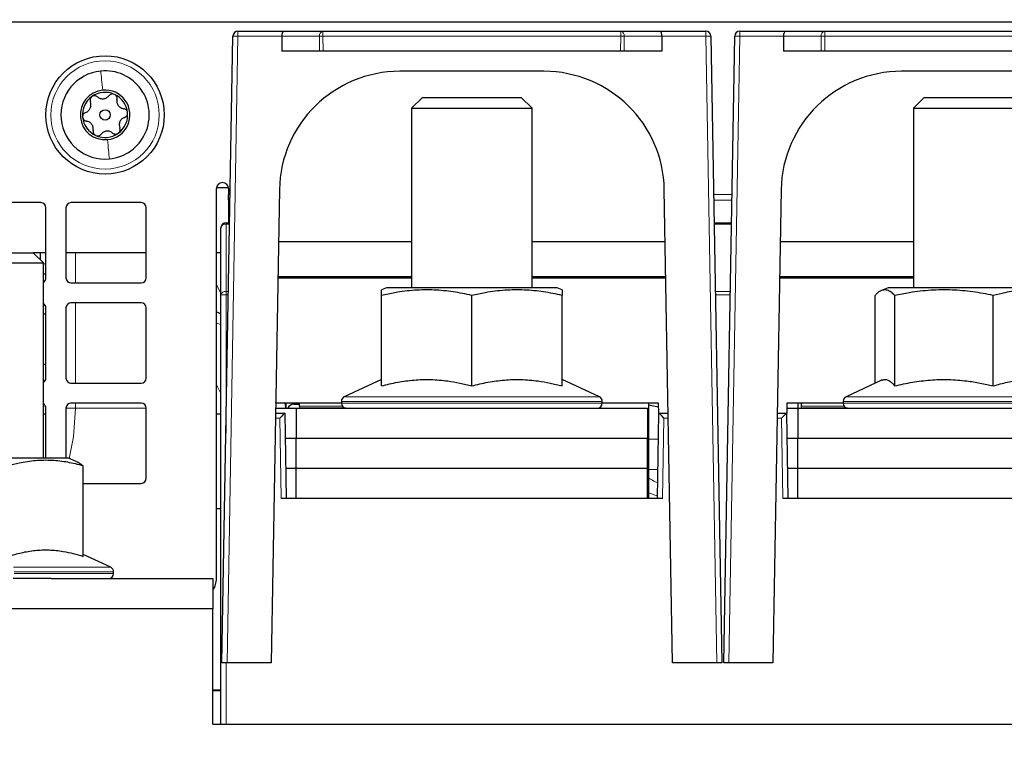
# Paper-space layout 'Blatt5' of a CAD drawing. Header units: millimetres. Extents: x 5 to 418, y 2 to 292.
# Tile 6 of 29: x 201 to 250, y 148 to 184. Entities that reach past the tile are written whole.
import ezdxf

# ---------------------------------------------------------------- set-up
doc = ezdxf.new("R2010")
doc.units = ezdxf.units.MM
doc.layers.add('SLD-0', color=7, linetype='Continuous')
doc.styles.add('SLDTEXTSTYLE0', font='TXT', dxfattribs={"width": 0.605})
doc.dimstyles.new('SLDDIMSTYLE6', dxfattribs={"dimtxt": 3.5, "dimasz": 3.302, "dimexe": 0, "dimexo": 0.0625, "dimgap": 0.875, "dimtad": 1, "dimlfac": 2, "dimrnd": 1e-09, "dimzin": 12, "dimdsep": 46, "dimtxsty": 'SLDTEXTSTYLE0', "dimsah": 1, "dimcen": 0.09, "dimadec": 0, "dimazin": 3, "dimtfac": 1, "dimtofl": 0, "dimtmove": 0, "dimatfit": 3, "dimfxl": 1, "dimfrac": 2, "dimtolj": 1, "dimtzin": 12, "dimarcsym": 0})

# ---------------------------------------------------------------- blocks, each defined once
blk = doc.blocks.new('_D_31')
at = {"layer": 'SLD-0', "color": 7}
for p, q in [((127.43, 153.054), (127.43, 78.463)), ((238.43, 118.807), (238.43, 78.463)), ((238.43, 79.463), (127.43, 79.463))]:
    blk.add_line(p, q, dxfattribs=at)
for points in [[(127.43, 79.463), (130.732, 78.955), (130.732, 79.971)], [(238.43, 79.463), (235.128, 79.971), (235.128, 78.955)]]:
    blk.add_solid(points, dxfattribs=at)
at = {"layer": 'SLD-0', "color": 7, "insert": (178.92, 83.975), "char_height": 3.5, "attachment_point": 1, "style": 'SLDTEXTSTYLE0'}
blk.add_mtext('222', dxfattribs=at)
blk = doc.blocks.new('_D_36')
at = {"layer": 'SLD-0', "color": 7}
for p, q in [((127.43, 162.557), (127.43, 266.477)), ((323.43, 162.557), (323.43, 266.477)), ((127.43, 265.477), (323.43, 265.477))]:
    blk.add_line(p, q, dxfattribs=at)
for points in [[(127.43, 265.477), (130.732, 264.969), (130.732, 265.985)], [(323.43, 265.477), (320.128, 265.985), (320.128, 264.969)]]:
    blk.add_solid(points, dxfattribs=at)
at = {"layer": 'SLD-0', "color": 7, "insert": (221.42, 269.989), "char_height": 3.5, "attachment_point": 1, "style": 'SLDTEXTSTYLE0'}
blk.add_mtext('392', dxfattribs=at)

psp = doc.layouts.new('Blatt5')

# ---------------------------------------------------------------- linework, layer by layer
at = {"color": 7, "linetype": 'Continuous', "lineweight": 25}
for p, q in [((305.9049, 184.307), (144.9549, 184.307)), ((210.9799, 152.357), (211.5255, 183.6114)), ((211.7754, 183.857), (214.0605, 183.857)), ((213.9569, 183.6027), (213.9623, 182.857)), ((214.0605, 183.857), (216.0106, 183.857)), ((216.0106, 183.857), (230.8492, 183.857)), ((230.8492, 183.857), (232.7994, 183.857)), ((232.7994, 183.857), (235.0844, 183.857)), ((232.9029, 183.6027), (232.8976, 182.857)), ((235.3344, 183.6114), (235.8799, 152.357)), ((235.9799, 152.357), (236.5255, 183.6114)), ((236.7754, 183.857), (239.0605, 183.857)), ((238.9569, 183.6027), (238.9623, 182.857)), ((239.0605, 183.857), (241.0106, 183.857)), ((241.0106, 183.857), (255.8492, 183.857)), ((215.8393, 182.857), (213.9623, 182.857)), ((216.016, 182.857), (215.8393, 182.857)), ((230.8439, 182.857), (216.016, 182.857)), ((231.0206, 182.857), (230.8439, 182.857)), ((232.8976, 182.857), (231.0206, 182.857)), ((240.8393, 182.857), (238.9623, 182.857)), ((241.016, 182.857), (240.8393, 182.857)), ((255.8439, 182.857), (241.016, 182.857)), ((227.0188, 181.857), (219.841, 181.857)), ((252.0188, 181.857), (244.841, 181.857)), ((220.9667, 180.557), (220.4299, 180.0203)), ((220.9667, 180.557), (225.8932, 180.557)), ((226.4299, 180.0203), (225.8932, 180.557)), ((245.9667, 180.557), (245.4299, 180.0203)), ((245.9667, 180.557), (250.8932, 180.557)), ((220.4299, 180.0203), (220.4299, 171.057)), ((220.4299, 180.0203), (226.4299, 180.0203)), ((226.4299, 171.057), (226.4299, 180.0203)), ((245.4299, 180.0203), (245.4299, 171.057)), ((245.4299, 180.0203), (251.4299, 180.0203)), ((210.7049, 156.557), (210.7049, 176.007)), ((210.7091, 176.057), (211.3007, 176.057)), ((211.3049, 176.007), (211.3049, 175.7195)), ((211.3049, 175.4256), (211.3049, 175.7195)), ((213.842, 175.9617), (213.4299, 152.357)), ((233.4299, 152.357), (233.0179, 175.9617)), ((238.842, 175.9617), (238.4299, 152.357)), ((201.9549, 175.307), (198.4549, 175.307)), ((206.9549, 175.307), (203.4549, 175.307)), ((211.3049, 175.4256), (211.3049, 174.307)), ((202.2049, 171.557), (202.2049, 175.057)), ((203.2049, 175.057), (203.2049, 171.557)), ((207.2049, 171.557), (207.2049, 175.057)), ((211.1799, 174.307), (211.3631, 174.307)), ((235.4968, 174.307), (236.3631, 174.307)), ((210.9299, 170.7017), (210.9299, 174.057)), ((220.4299, 173.357), (213.7965, 173.357)), ((233.0634, 173.357), (226.4299, 173.357)), ((245.4299, 173.357), (238.7965, 173.357)), ((196.5799, 172.807), (201.5799, 172.807)), ((202.0799, 172.307), (201.5799, 172.807)), ((202.2049, 172.807), (201.5799, 172.807)), ((201.9299, 172.457), (201.9299, 172.807)), ((207.2049, 172.807), (203.2049, 172.807)), ((210.9299, 172.807), (210.7049, 172.807)), ((196.0799, 172.307), (202.0799, 172.307)), ((202.0799, 162.557), (202.0799, 172.307)), ((202.0799, 171.7595), (202.2049, 171.7595)), ((203.4549, 171.307), (206.9549, 171.307)), ((213.7651, 171.557), (214.6799, 171.557)), ((220.4299, 171.607), (213.7659, 171.607)), ((214.4299, 171.557), (214.4308, 171.607)), ((214.6799, 171.557), (220.4299, 171.557)), ((233.0939, 171.607), (226.4299, 171.607)), ((226.4299, 171.557), (232.18, 171.557)), ((232.18, 171.557), (233.0948, 171.557)), ((232.4291, 171.607), (232.4299, 171.557)), ((238.7651, 171.557), (239.6799, 171.557)), ((245.4299, 171.607), (238.7659, 171.607)), ((239.4299, 171.557), (239.4308, 171.607)), ((239.6799, 171.557), (245.4299, 171.557)), ((219.1799, 171.057), (218.9299, 170.957)), ((227.6799, 171.057), (219.1799, 171.057)), ((227.9299, 170.957), (227.6799, 171.057)), ((244.1799, 171.057), (243.8478, 170.9242)), ((252.6799, 171.057), (244.1799, 171.057)), ((206.9549, 170.307), (203.4549, 170.307)), ((210.9299, 149.307), (210.9299, 170.7017)), ((218.9299, 166.165), (218.9299, 170.6786)), ((223.4299, 166.165), (223.4299, 170.6786)), ((227.9299, 166.165), (227.9299, 170.6786)), ((243.5209, 166.2989), (243.5209, 170.6786)), ((244.5002, 166.165), (244.5002, 170.6786)), ((249.4092, 166.165), (249.4092, 170.6786)), ((202.0799, 169.7595), (202.2049, 169.7595)), ((202.2049, 166.557), (202.2049, 170.057)), ((203.2049, 170.057), (203.2049, 166.557)), ((207.2049, 166.557), (207.2049, 170.057)), ((202.0799, 167.2595), (202.2049, 167.2595)), ((218.9299, 166.4896), (217.0743, 165.6243)), ((229.7856, 165.6243), (227.9299, 166.4896)), ((243.847, 166.451), (242.0743, 165.6243)), ((203.4549, 166.307), (206.9549, 166.307)), ((213.6573, 165.307), (213.6566, 165.3449)), ((216.9299, 165.3978), (216.9299, 165.307)), ((229.9299, 165.307), (229.9299, 165.3978)), ((241.9299, 165.3978), (241.9299, 165.307)), ((202.2049, 162.557), (202.2049, 165.057)), ((203.2049, 165.057), (203.2049, 162.557)), ((206.9549, 165.307), (203.4549, 165.307)), ((207.2049, 161.557), (207.2049, 165.057)), ((213.6516, 165.057), (214.6799, 165.057)), ((213.656, 165.307), (213.6573, 165.307)), ((216.9299, 165.307), (213.6573, 165.307)), ((214.1275, 165.307), (214.1468, 165.057)), ((214.1548, 165.307), (214.1548, 165.057)), ((214.5632, 165.2595), (214.8298, 165.2595)), ((214.6799, 165.057), (214.6799, 163.557)), ((214.6799, 165.057), (232.1799, 165.057)), ((214.8298, 165.307), (214.8298, 165.1595)), ((217.1448, 165.0595), (214.9298, 165.0595)), ((215.1524, 165.0595), (215.1524, 165.057)), ((232.7299, 165.307), (229.9299, 165.307)), ((232.1799, 165.057), (232.1799, 163.557)), ((232.2299, 165.307), (232.2299, 163.1172)), ((232.7387, 164.807), (232.7299, 165.307)), ((239.1299, 165.307), (239.1212, 164.807)), ((239.1256, 165.057), (239.6799, 165.057)), ((241.9299, 165.307), (239.1299, 165.307)), ((239.6799, 165.307), (239.6799, 165.057)), ((239.6799, 165.057), (239.6799, 163.557)), ((239.6799, 165.057), (257.1799, 165.057)), ((239.8298, 165.307), (239.8298, 165.1595)), ((242.1448, 165.0595), (239.9298, 165.0595)), ((240.1524, 165.0595), (240.1524, 165.057)), ((202.2049, 164.7595), (202.0799, 164.7595)), ((210.9299, 164.7595), (210.7049, 164.7595)), ((213.6472, 164.807), (214.1057, 164.807)), ((214.1057, 164.807), (214.1057, 164.807)), ((214.1057, 164.807), (214.1799, 160.557)), ((232.6799, 160.557), (232.7541, 164.807)), ((232.7387, 164.807), (232.7541, 164.807)), ((232.7541, 164.807), (232.7542, 164.807)), ((232.7542, 164.807), (233.2126, 164.807)), ((238.6472, 164.807), (239.1057, 164.807)), ((239.1057, 164.807), (239.1212, 164.807)), ((239.1057, 164.807), (239.1057, 164.807)), ((239.1057, 164.807), (239.1799, 160.557)), ((214.1276, 163.557), (214.6799, 163.557)), ((214.6799, 163.557), (232.1799, 163.557)), ((214.6799, 162.057), (214.6799, 163.557)), ((232.1799, 162.057), (232.1799, 163.557)), ((239.1276, 163.557), (239.6799, 163.557)), ((239.6799, 163.557), (257.1799, 163.557)), ((239.6799, 162.057), (239.6799, 163.557)), ((232.2299, 163.1172), (232.1799, 163.1172)), ((232.2299, 163.1172), (232.2299, 160.557)), ((203.3299, 162.557), (194.8299, 162.557)), ((203.7138, 162.4035), (203.3299, 162.557)), ((204.0699, 157.665), (204.0699, 162.1786)), ((214.6799, 162.057), (214.1538, 162.057)), ((232.1799, 162.057), (214.6799, 162.057)), ((214.6799, 160.557), (214.6799, 162.057)), ((232.1799, 160.557), (232.1799, 162.057)), ((239.6799, 162.057), (239.1538, 162.057)), ((257.1799, 162.057), (239.6799, 162.057)), ((239.6799, 160.557), (239.6799, 162.057)), ((204.0699, 161.307), (206.9549, 161.307)), ((232.9299, 160.557), (213.93, 160.557)), ((257.9299, 160.557), (238.93, 160.557)), ((210.7049, 160.057), (210.9299, 160.057)), ((205.4356, 157.1243), (204.0699, 157.7612)), ((202.4711, 156.557), (200.5711, 156.557)), ((202.4711, 156.557), (210.5299, 156.557)), ((205.5799, 156.807), (205.5799, 156.8978)), ((210.5299, 156.557), (210.5299, 155.057)), ((210.5299, 155.057), (142.9299, 155.057)), ((210.5299, 149.307), (210.5299, 155.057)), ((211.23, 152.357), (210.9799, 152.357)), ((213.4299, 152.357), (211.23, 152.357)), ((235.6298, 152.357), (233.4299, 152.357)), ((235.8799, 152.357), (235.6298, 152.357)), ((236.23, 152.357), (235.9799, 152.357)), ((238.4299, 152.357), (236.23, 152.357)), ((210.5299, 149.307), (286.3299, 149.307))]:
    psp.add_line(p, q, dxfattribs=at)
at = {"color": 7, "linetype": 'Continuous', "lineweight": 18}
for p, q in [((211.7754, 183.6027), (211.23, 152.357)), ((211.7754, 183.6027), (211.7754, 183.857)), ((213.9569, 183.6027), (211.7754, 183.6027)), ((215.8339, 183.6027), (213.9569, 183.6027)), ((215.8393, 182.857), (215.8339, 183.6027)), ((216.0106, 183.6027), (216.0106, 183.857)), ((230.8492, 183.6027), (216.0106, 183.6027)), ((216.0106, 183.6027), (216.016, 182.857)), ((230.8439, 182.857), (230.8492, 183.6027)), ((230.8492, 183.6027), (230.8492, 183.857)), ((231.026, 183.6027), (231.0206, 182.857)), ((232.9029, 183.6027), (231.026, 183.6027)), ((235.0844, 183.6027), (232.9029, 183.6027)), ((235.0844, 183.857), (235.0844, 183.6027)), ((235.6298, 152.357), (235.0844, 183.6027)), ((236.7754, 183.6027), (236.23, 152.357)), ((236.7754, 183.6027), (236.7754, 183.857)), ((238.9569, 183.6027), (236.7754, 183.6027)), ((240.8339, 183.6027), (238.9569, 183.6027)), ((240.8393, 182.857), (240.8339, 183.6027)), ((241.0106, 183.6027), (241.0106, 183.857)), ((255.8492, 183.6027), (241.0106, 183.6027)), ((241.0106, 183.6027), (241.016, 182.857)), ((211.3877, 175.7195), (211.3049, 175.7195)), ((236.3877, 175.7195), (235.4721, 175.7195)), ((211.3826, 175.4256), (211.3049, 175.4256)), ((236.3826, 175.4256), (235.4773, 175.4256)), ((211.1799, 174.307), (211.1799, 174.2338)), ((211.1799, 174.2338), (211.1799, 170.8785)), ((211.3618, 174.2338), (211.1799, 174.2338)), ((236.3618, 174.2338), (235.4981, 174.2338)), ((203.6799, 171.307), (203.6799, 172.807)), ((202.0799, 172.2595), (202.2049, 172.2595)), ((214.6808, 171.607), (214.6799, 171.557)), ((232.18, 171.557), (232.1791, 171.607)), ((239.6808, 171.607), (239.6799, 171.557)), ((211.1799, 170.8785), (211.3032, 170.8785)), ((211.1799, 170.8785), (211.1799, 170.706)), ((235.5566, 170.8785), (236.3032, 170.8785)), ((203.6799, 166.307), (203.6799, 170.307)), ((211.1799, 170.706), (211.1799, 163.815)), ((211.3002, 170.706), (211.1799, 170.706)), ((236.3002, 170.706), (235.5597, 170.706)), ((210.7049, 169.3199), (210.9299, 169.2119)), ((223.4299, 165.3978), (216.9299, 165.3978)), ((217.0743, 165.6243), (223.4299, 165.6243)), ((223.4299, 165.6243), (229.7856, 165.6243)), ((229.9299, 165.3978), (223.4299, 165.3978)), ((249.6549, 165.3978), (241.9299, 165.3978)), ((242.0743, 165.6243), (249.6277, 165.6243)), ((249.6277, 165.6243), (254.7856, 165.6243)), ((254.9299, 165.3978), (249.6549, 165.3978)), ((203.6799, 165.0549), (203.2049, 165.0549)), ((203.6799, 165.0549), (203.6799, 165.307)), ((207.2049, 165.0549), (203.6799, 165.0549)), ((214.8298, 165.1595), (216.9781, 165.1595)), ((216.9299, 165.307), (223.4299, 165.307)), ((223.4299, 165.307), (229.9299, 165.307)), ((239.8298, 165.1595), (241.9781, 165.1595)), ((241.9299, 165.307), (249.6549, 165.307)), ((249.6549, 165.307), (254.9299, 165.307)), ((213.8601, 164.5614), (213.643, 164.5614)), ((213.93, 160.557), (213.8601, 164.5614)), ((232.9998, 164.5614), (232.9299, 160.557)), ((233.2169, 164.5614), (232.9998, 164.5614)), ((238.8601, 164.5614), (238.643, 164.5614)), ((238.93, 160.557), (238.8601, 164.5614)), ((232.7316, 163.5178), (232.2299, 163.5178)), ((232.7051, 161.9973), (232.2299, 161.9973)), ((200.5963, 157.1243), (205.4356, 157.1243)), ((205.5799, 156.8978), (200.6308, 156.8978)), ((200.6308, 156.807), (205.5799, 156.807)), ((211.1799, 152.357), (211.1799, 149.307)), ((210.5299, 151.0056), (210.9299, 151.0056)), ((210.5299, 150.9556), (210.9299, 150.9556))]:
    psp.add_line(p, q, dxfattribs=at)
at = {"color": 7, "linetype": 'Continuous', "lineweight": 18, "flags": 128}
for points in [[(210.7049, 171.1903), (210.7335, 171.1484), (210.9299, 170.7958)], [(210.7049, 166.1903), (210.7335, 166.1484), (210.9299, 165.7958)], [(203.3599, 162.5451), (203.5781, 163.6317), (203.6799, 165.0549)]]:
    psp.add_lwpolyline(points, dxfattribs=at)
at = {"color": 7, "linetype": 'Continuous', "lineweight": 25, "flags": 128}
for points in [[(210.7049, 169.8631), (210.7596, 169.8408), (210.9299, 169.7669)], [(215.6048, 165.0595), (215.6243, 165.0576), (215.627, 165.057)], [(232.2299, 165.2173), (232.6481, 165.1483), (232.733, 165.1302)], [(240.6048, 165.0595), (240.6243, 165.0576), (240.627, 165.057)]]:
    psp.add_lwpolyline(points, dxfattribs=at)
at = {"color": 7, "linetype": 'Continuous', "lineweight": 25}
for radius in [2.95, 0.259]:
    psp.add_circle((205.1549, 179.682), radius, dxfattribs=at)
at = {"color": 7, "linetype": 'Continuous', "lineweight": 18}
psp.add_circle((205.1549, 179.682), 2.7, dxfattribs=at)
at = {"color": 7, "linetype": 'Continuous', "lineweight": 25}
for centre, radius, start, end in [((211.7754, 183.607), 0.25, 90, 179), ((235.0844, 183.607), 0.25, 1, 90), ((236.7754, 183.607), 0.25, 90, 179), ((205.1549, 179.682), 2.2, 95.57174, 275.57174), ((205.1549, 179.682), 2.2, 275.57174, 95.57174), ((219.841, 175.857), 6, 90, 179), ((227.0188, 175.857), 6, 1, 90), ((244.841, 175.857), 6, 90, 179), ((205.1549, 179.682), 1.2375, 95.57174, 275.57174), ((205.1549, 179.682), 1.125, 125.57174, 185.57174), ((205.1549, 179.682), 1.125, 65.57174, 125.57174), ((205.1549, 179.682), 1.2375, 275.57174, 95.57174), ((205.1549, 179.682), 1.125, 5.57174, 65.57174), ((205.1549, 179.682), 1.125, 185.57174, 245.57174), ((205.1549, 179.682), 1.125, 305.57174, 5.57174), ((205.1549, 179.682), 1.125, 245.57174, 305.57174), ((211.0049, 176.007), 0.3, 0, 180), ((201.9549, 175.057), 0.25, 0, 90), ((203.4549, 175.057), 0.25, 90, 180), ((206.9549, 175.057), 0.25, 0, 90), ((211.1799, 174.057), 0.25, 90, 180), ((201.9549, 171.557), 0.25, 300, 0), ((203.4549, 171.557), 0.25, 180, 270), ((206.9549, 171.557), 0.25, 270, 0), ((201.9549, 170.057), 0.25, 0, 60), ((203.4549, 170.057), 0.25, 90, 180), ((206.9549, 170.057), 0.25, 0, 90), ((201.9549, 166.557), 0.25, 300, 0), ((203.4549, 166.557), 0.25, 180, 270), ((206.9549, 166.557), 0.25, 270, 0), ((217.1799, 165.3978), 0.25, 115, 180), ((229.6799, 165.3978), 0.25, 360, 65), ((242.1799, 165.3978), 0.25, 115, 180), ((201.9549, 165.057), 0.25, 0, 60), ((203.4549, 165.057), 0.25, 90, 180), ((206.9549, 165.057), 0.25, 0, 90), ((214.5852, 164.8909), 0.3693, 93.40751, 153.26253), ((214.9298, 165.1595), 0.1, 180, 270), ((217.1799, 165.307), 0.25, 180, 270), ((229.6799, 165.307), 0.25, 270, 360), ((239.9298, 165.1595), 0.1, 180, 270), ((242.1799, 165.307), 0.25, 180, 270), ((206.9549, 161.557), 0.25, 270, 0), ((205.3299, 156.8978), 0.25, 360, 65), ((205.3299, 156.807), 0.25, 270, 360), ((209.7049, 156.557), 1, 325.58849, 0)]:
    psp.add_arc(centre, radius, start, end, dxfattribs=at)
at = {"color": 7, "linetype": 'Continuous', "lineweight": 18}
for centre, radius, start, end in [((211.7755, 187.1897), 3.587, 266.00264, 269.99858), ((216.0559, 183.637), 0.2246, 101.61673, 188.79457), ((215.9223, 194.3355), 10.7332, 269.52823, 270.47177), ((230.804, 183.637), 0.2246, 351.20543, 78.38327), ((230.9376, 194.3355), 10.7332, 269.52823, 270.47177), ((235.0843, 187.1897), 3.587, 270.00142, 273.99736), ((236.7755, 187.1897), 3.587, 266.00264, 269.99858), ((241.0559, 183.637), 0.2246, 101.61673, 188.79457), ((240.9223, 194.3355), 10.7332, 269.52823, 270.47177), ((211.1487, 174.0128), 0.2232, 81.95053, 168.57825), ((211.1487, 170.6575), 0.2232, 81.95053, 168.57825), ((211.1175, 167.1216), 3.585, 89.00137, 92.99833), ((234.1812, 164.6455), 3.6338, 236.58196, 245.83078), ((233.6329, 164.0088), 3.4601, 245.16945, 254.04988)]:
    psp.add_arc(centre, radius, start, end, dxfattribs=at)
at = {"color": 7, "linetype": 'Continuous', "lineweight": 25}
for centre, major_axis, ratio, start_param, end_param in [((214.0605, 183.607), (0, 0.25), 0.4142136, 0, 1.5882496), ((232.7994, 183.607), (0, 0.25), 0.4142136, 4.6949357, 6.2831853), ((239.0605, 183.607), (0, 0.25), 0.4142136, 0, 1.5882496), ((213.8601, 164.557), (0.2457, 0.25), 0.0087255, 0.0085744, 1.5619174), ((232.9998, 164.557), (-0.2457, 0.25), 0.0087255, 4.7212679, 6.274611), ((238.8601, 164.557), (0.2457, 0.25), 0.0087255, 0.0085744, 1.5619174)]:
    psp.add_ellipse(centre, major_axis=major_axis, ratio=ratio, start_param=start_param, end_param=end_param, dxfattribs=at)
at = {"color": 7, "linetype": 'Continuous', "lineweight": 18}
for points in [[(204.9413, 181.8716), (204.9545, 181.7369), (204.9808, 181.4675), (205.0168, 181.0983), (205.0348, 180.9137)], [(205.3685, 177.4924), (205.3554, 177.6271), (205.3291, 177.8966), (205.2931, 178.2658), (205.2751, 178.4504)]]:
    psp.add_open_spline(points, degree=3, dxfattribs=at)
at = {"color": 7, "linetype": 'Continuous', "lineweight": 25}
for points, knots in [([(204.5005, 180.5971), (204.4806, 180.5795), (204.4409, 180.5444), (204.41, 180.472), (204.4021, 180.397), (204.4161, 180.3517), (204.4231, 180.329)], [0, 0, 0, 0, 0.2498571, 0.4994664, 0.7490114, 1, 1, 1, 1]), ([(204.7793, 180.5837), (204.7601, 180.5976), (204.7218, 180.6254), (204.6482, 180.6423), (204.5696, 180.6365), (204.5235, 180.6102), (204.5005, 180.5971)], [0, 0, 0, 0, 0.2498071, 0.5000551, 0.7503094, 1, 1, 1, 1]), ([(204.7793, 180.5837), (204.821, 180.5542), (204.8837, 180.51), (204.9913, 180.4869), (205.0759, 180.4853), (205.1589, 180.503), (205.2606, 180.5464), (205.3139, 180.6022), (205.3493, 180.6393)], [0, 0, 0, 0, 0.2491679, 0.3743031, 0.4989033, 0.6239875, 0.7497462, 1, 1, 1, 1]), ([(205.6202, 180.7063), (205.595, 180.7148), (205.5448, 180.7316), (205.4666, 180.7221), (205.3977, 180.6915), (205.3655, 180.6567), (205.3493, 180.6393)], [0, 0, 0, 0, 0.250033, 0.4996315, 0.7492277, 1, 1, 1, 1]), ([(205.7479, 180.4582), (205.7504, 180.4817), (205.7554, 180.5289), (205.7332, 180.601), (205.6889, 180.6661), (205.6431, 180.6929), (205.6202, 180.7063)], [0, 0, 0, 0, 0.2498147, 0.4999078, 0.7501201, 1, 1, 1, 1]), ([(204.1863, 179.8075), (204.2326, 179.8289), (204.3023, 179.8611), (204.3761, 179.9428), (204.4198, 180.0152), (204.4459, 180.0959), (204.4592, 180.2057), (204.4375, 180.2797), (204.4231, 180.329)], [0, 0, 0, 0, 0.249201, 0.3743378, 0.4989316, 0.6240084, 0.74976, 1, 1, 1, 1]), ([(205.7479, 180.4582), (205.7433, 180.4073), (205.7363, 180.3309), (205.7702, 180.2262), (205.8111, 180.1521), (205.8679, 180.0891), (205.9563, 180.0227), (206.0312, 180.0045), (206.0811, 179.9923)], [0, 0, 0, 0, 0.24919948, 0.37433619, 0.49893021, 0.62400742, 0.74975934, 1, 1, 1, 1]), ([(204.1863, 179.8075), (204.1646, 179.7979), (204.1213, 179.7786), (204.07, 179.7234), (204.0357, 179.6524), (204.0354, 179.5993), (204.0352, 179.5728)], [0, 0, 0, 0, 0.2498519, 0.4999015, 0.7501147, 1, 1, 1, 1]), ([(204.0352, 179.5728), (204.0405, 179.5468), (204.0511, 179.4949), (204.0983, 179.4319), (204.1593, 179.3876), (204.2056, 179.377), (204.2288, 179.3717)], [0, 0, 0, 0, 0.24999065, 0.49961057, 0.74912711, 1, 1, 1, 1]), ([(206.1236, 179.5566), (206.0772, 179.5351), (206.0076, 179.503), (205.9338, 179.4213), (205.8901, 179.3488), (205.864, 179.2681), (205.8506, 179.1583), (205.8723, 179.0843), (205.8868, 179.0351)], [0, 0, 0, 0, 0.249201, 0.3743378, 0.4989316, 0.6240084, 0.74976, 1, 1, 1, 1]), ([(206.2746, 179.7913), (206.2693, 179.8173), (206.2588, 179.8692), (206.2115, 179.9321), (206.1505, 179.9765), (206.1043, 179.987), (206.0811, 179.9923)], [0, 0, 0, 0, 0.24999065, 0.49961057, 0.74912711, 1, 1, 1, 1]), ([(206.1236, 179.5566), (206.1452, 179.5662), (206.1885, 179.5855), (206.2399, 179.6407), (206.2742, 179.7117), (206.2745, 179.7647), (206.2746, 179.7913)], [0, 0, 0, 0, 0.24985187, 0.49990154, 0.75011466, 1, 1, 1, 1]), ([(204.5619, 178.9059), (204.5666, 178.9567), (204.5735, 179.0331), (204.5397, 179.1379), (204.4988, 179.212), (204.4419, 179.2749), (204.3535, 179.3414), (204.2786, 179.3596), (204.2288, 179.3717)], [0, 0, 0, 0, 0.2491995, 0.3743362, 0.4989302, 0.6240074, 0.7497593, 1, 1, 1, 1]), ([(204.5619, 178.9059), (204.5595, 178.8823), (204.5545, 178.8352), (204.5767, 178.7631), (204.621, 178.6979), (204.6668, 178.6711), (204.6897, 178.6577)], [0, 0, 0, 0, 0.2498147, 0.4999078, 0.7501201, 1, 1, 1, 1]), ([(204.6897, 178.6577), (204.7148, 178.6493), (204.7651, 178.6325), (204.8433, 178.6419), (204.9121, 178.6726), (204.9444, 178.7074), (204.9606, 178.7248)], [0, 0, 0, 0, 0.250033, 0.4996315, 0.7492277, 1, 1, 1, 1]), ([(205.5306, 178.7804), (205.4889, 178.8098), (205.4262, 178.8541), (205.3186, 178.8772), (205.2339, 178.8788), (205.151, 178.861), (205.0492, 178.8177), (204.996, 178.7619), (204.9606, 178.7248)], [0, 0, 0, 0, 0.2491679, 0.3743031, 0.4989033, 0.6239875, 0.7497462, 1, 1, 1, 1]), ([(205.5306, 178.7804), (205.5498, 178.7665), (205.5881, 178.7386), (205.6616, 178.7218), (205.7403, 178.7276), (205.7864, 178.7539), (205.8094, 178.767)], [0, 0, 0, 0, 0.2498071, 0.5000551, 0.7503094, 1, 1, 1, 1]), ([(205.8094, 178.767), (205.8292, 178.7845), (205.8689, 178.8196), (205.8998, 178.892), (205.9077, 178.967), (205.8938, 179.0124), (205.8868, 179.0351)], [0, 0, 0, 0, 0.2498571, 0.4994664, 0.7490114, 1, 1, 1, 1]), ([(223.4299, 170.6786), (223.275, 170.7127), (222.8098, 170.8151), (222.1816, 170.9079), (221.5459, 170.9537), (221.0623, 170.9609), (220.574, 170.94), (220.0854, 170.8914), (219.5359, 170.8098), (219.1523, 170.7267), (218.9299, 170.6786)], [0, 0, 0, 0, 0.1043668, 0.3134646, 0.4185234, 0.5258411, 0.6334242, 0.7417575, 0.8503095, 1, 1, 1, 1]), ([(218.9299, 170.6786), (218.9299, 170.7081), (218.9299, 170.7693), (218.9299, 170.844), (218.9299, 170.904), (218.9299, 170.9417), (218.9299, 170.9588), (218.9299, 170.9555), (218.9299, 170.9548)], [0, 0, 0, 0, 0.1792263, 0.3714035, 0.5638203, 0.7571046, 0.950745, 1, 1, 1, 1]), ([(227.9299, 170.6786), (227.775, 170.7127), (227.3098, 170.8151), (226.6816, 170.9079), (226.0459, 170.9537), (225.5623, 170.9609), (225.074, 170.94), (224.5854, 170.8914), (224.0359, 170.8098), (223.6523, 170.7267), (223.4299, 170.6786)], [0, 0, 0, 0, 0.10436689, 0.31346465, 0.41852342, 0.52584112, 0.63342423, 0.74175755, 0.85030953, 1, 1, 1, 1]), ([(227.9299, 170.9557), (227.9299, 170.9561), (227.9299, 170.9597), (227.9299, 170.9442), (227.9299, 170.9076), (227.9299, 170.8467), (227.9299, 170.7705), (227.9299, 170.7081), (227.9299, 170.6786)], [0, 0, 0, 0, 0.0270643, 0.2245885, 0.4225098, 0.6214933, 0.820768, 1, 1, 1, 1]), ([(244.5002, 170.6786), (244.4713, 170.7081), (244.4113, 170.7693), (244.3197, 170.8441), (244.2253, 170.9037), (244.1303, 170.9428), (244.0343, 170.9602), (243.9374, 170.9543), (243.8399, 170.9247), (243.7424, 170.8724), (243.6358, 170.7939), (243.5623, 170.7201), (243.5209, 170.6786)], [0, 0, 0, 0, 0.0896071, 0.1856891, 0.2818909, 0.3785265, 0.4753401, 0.5740503, 0.6729643, 0.772438, 0.8720704, 1, 1, 1, 1]), ([(249.4092, 170.6786), (249.2402, 170.7127), (248.7327, 170.8151), (248.0474, 170.9079), (247.3539, 170.9537), (246.8263, 170.9609), (246.2937, 170.94), (245.7607, 170.8914), (245.1612, 170.8098), (244.7427, 170.7267), (244.5002, 170.6786)], [0, 0, 0, 0, 0.1043668, 0.3134646, 0.4185234, 0.5258411, 0.6334242, 0.7417575, 0.8503095, 1, 1, 1, 1]), ([(253.3389, 170.6786), (253.2037, 170.7127), (252.7974, 170.8151), (252.2488, 170.9079), (251.6936, 170.9537), (251.2713, 170.9609), (250.8449, 170.94), (250.4182, 170.8914), (249.9383, 170.8098), (249.6033, 170.7267), (249.4092, 170.6786)], [0, 0, 0, 0, 0.1043669, 0.3134646, 0.4185234, 0.5258411, 0.6334242, 0.7417575, 0.8503095, 1, 1, 1, 1]), ([(218.9299, 166.165), (219.0631, 166.1994), (219.4632, 166.3028), (220.1399, 166.4297), (220.8272, 166.4904), (221.3832, 166.4908), (221.8053, 166.4668), (222.289, 166.4116), (222.8323, 166.3168), (223.2305, 166.2157), (223.4299, 166.165)], [0, 0, 0, 0, 0.0900799, 0.2706473, 0.4520349, 0.5444545, 0.6375595, 0.7308854, 0.865231, 1, 1, 1, 1]), ([(223.4299, 166.165), (223.5632, 166.1995), (223.9635, 166.3029), (224.6402, 166.4298), (225.3274, 166.4904), (225.8832, 166.4908), (226.3053, 166.4668), (226.789, 166.4116), (227.3323, 166.3168), (227.7305, 166.2157), (227.9299, 166.165)], [0, 0, 0, 0, 0.090156, 0.2707709, 0.4520349, 0.5444545, 0.6375595, 0.7308854, 0.8652311, 1, 1, 1, 1]), ([(243.8478, 166.4493), (243.8571, 166.4542), (243.8939, 166.4736), (243.9589, 166.4883), (244.0428, 166.4918), (244.1275, 166.4731), (244.2122, 166.4344), (244.3028, 166.372), (244.399, 166.2847), (244.4664, 166.2049), (244.5002, 166.165)], [0, 0, 0, 0, 0.0426261, 0.1684763, 0.2968705, 0.4255396, 0.5549971, 0.6846924, 0.8422098, 1, 1, 1, 1]), ([(244.5002, 166.165), (244.6455, 166.1994), (245.0819, 166.3028), (245.8201, 166.4297), (246.5699, 166.4904), (247.1764, 166.4908), (247.6369, 166.4668), (248.1645, 166.4116), (248.7572, 166.3168), (249.1916, 166.2157), (249.4092, 166.165)], [0, 0, 0, 0, 0.0900799, 0.2706473, 0.4520349, 0.5444545, 0.6375595, 0.7308854, 0.865231, 1, 1, 1, 1]), ([(249.4092, 166.165), (249.5256, 166.1995), (249.8751, 166.3029), (250.466, 166.4298), (251.0662, 166.4904), (251.5516, 166.4908), (251.9202, 166.4668), (252.3426, 166.4116), (252.817, 166.3168), (253.1648, 166.2157), (253.3389, 166.165)], [0, 0, 0, 0, 0.090156, 0.2707709, 0.4520349, 0.5444545, 0.6375595, 0.7308854, 0.8652311, 1, 1, 1, 1]), ([(204.0699, 162.1786), (203.9408, 162.2127), (203.553, 162.3151), (203.0296, 162.4079), (202.4997, 162.4537), (202.0967, 162.4609), (201.6898, 162.44), (201.2827, 162.3914), (200.8247, 162.3098), (200.505, 162.2267), (200.3197, 162.1786)], [0, 0, 0, 0, 0.1043669, 0.3134646, 0.4185234, 0.5258411, 0.6334242, 0.7417575, 0.8503095, 1, 1, 1, 1]), ([(203.7136, 162.4035), (203.7547, 162.385), (203.8371, 162.3477), (203.9559, 162.2702), (204.0332, 162.208), (204.0699, 162.1786)], [0, 0, 0, 0, 0.3442838, 0.6895026, 1, 1, 1, 1]), ([(200.3197, 157.665), (200.4308, 157.6995), (200.7643, 157.8029), (201.3283, 157.9298), (201.901, 157.9904), (202.3642, 157.9908), (202.7159, 157.9668), (203.119, 157.9116), (203.5718, 157.8168), (203.9037, 157.7157), (204.0699, 157.665)], [0, 0, 0, 0, 0.090156, 0.2707709, 0.4520349, 0.5444545, 0.6375595, 0.7308854, 0.8652311, 1, 1, 1, 1])]:
    psp.add_open_spline(points, degree=3, knots=knots, dxfattribs=at)

# ---------------------------------------------------------------- dimensions: what is measured, and where the dimension line sits
at = {"layer": 'SLD-0', "color": 7}
for base, p1, p2, picture, middle in [((323.4299, 265.4774), (127.4299, 162.557), (323.4299, 162.557), '_D_36', (225.4299, 265.4774)), ((127.4299, 79.4631), (238.4299, 118.807), (127.4299, 153.054), '_D_31', (182.9299, 79.4631))]:
    dim = psp.add_linear_dim(base=base, p1=p1, p2=p2, dimstyle='SLDDIMSTYLE6', dxfattribs=at)
    dim.commit()
    dim.dimension.update_dxf_attribs({"geometry": picture, "text_midpoint": middle, "dimtype": 160})

doc.saveas('drawing.dxf')
